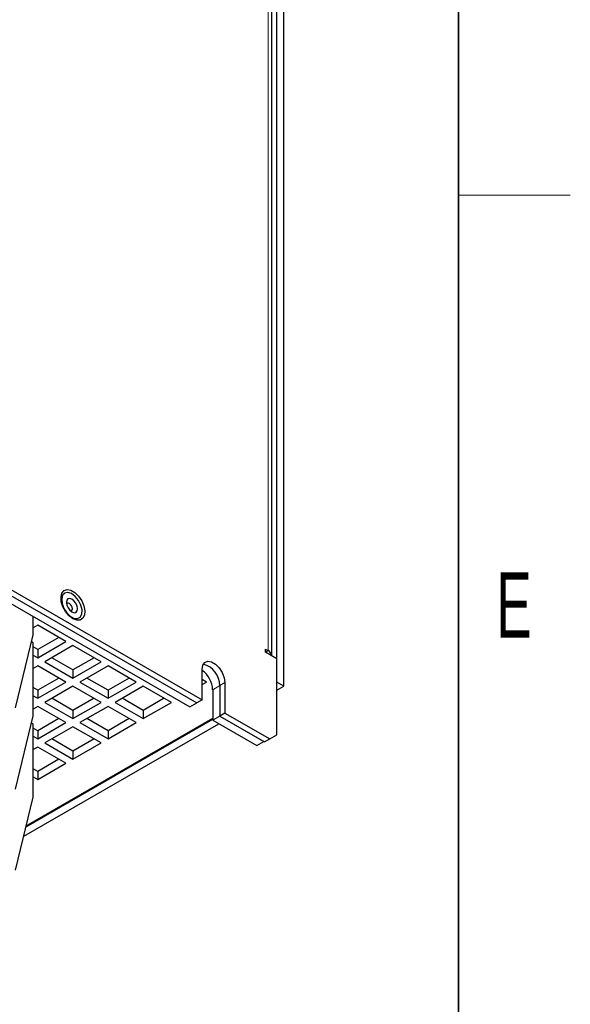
# Model space of a CAD drawing. Header units: millimetres. Extents: x 5 to 418, y 2 to 292.
# Tile 10 of 15: x 384 to 414, y 59 to 112. Entities that reach past the tile are written whole.
import ezdxf

# ---------------------------------------------------------------- set-up
doc = ezdxf.new("R2010")
doc.units = ezdxf.units.MM
doc.layers.add('SLD-0', color=7, linetype='Continuous')
doc.styles.add('SLDTEXTSTYLE0', font='TXT', dxfattribs={"width": 0.605})

msp = doc.modelspace()

# ---------------------------------------------------------------- linework, layer by layer
at = {"color": 7, "linetype": 'Continuous', "lineweight": 25}
for p, q in [((398.2597, 76.119), (398.2597, 158.8618)), ((398.6368, 75.9013), (398.6368, 158.6441)), ((397.9835, 77.5344), (397.9835, 157.4465)), ((357.766, 96.2293), (394.2527, 75.166)), ((357.1061, 95.8484), (393.5928, 74.785)), ((357.4832, 96.0661), (393.9699, 75.0027)), ((385.1923, 78.6547), (385.1923, 79.6345)), ((385.4375, 79.1669), (385.1923, 79.0254)), ((386.946, 78.2961), (385.4375, 79.1669)), ((384.2495, 74.7352), (385.1923, 78.6547)), ((385.1923, 78.2199), (385.1005, 78.2729)), ((385.1923, 74.3005), (385.1923, 78.2199)), ((386.5688, 78.5139), (385.4375, 77.8608)), ((385.4375, 77.4253), (386.946, 78.2961)), ((385.4375, 77.8608), (385.1923, 78.0023)), ((385.4375, 77.8608), (385.4375, 77.4253)), ((387.3231, 78.0784), (385.8146, 77.2076)), ((388.8316, 77.2076), (387.3231, 78.0784)), ((397.6468, 77.8881), (397.7883, 77.8065)), ((397.6468, 77.7248), (397.6468, 77.8881)), ((398.2597, 77.3711), (397.6468, 77.7248)), ((385.1923, 77.5668), (385.4375, 77.4253)), ((385.8146, 77.2076), (387.3231, 76.3367)), ((387.3231, 76.7722), (386.1918, 77.4253)), ((388.4544, 77.4253), (387.3231, 76.7722)), ((387.3231, 76.3367), (388.8316, 77.2076)), ((398.2597, 73.2884), (398.2597, 77.3711)), ((385.4375, 76.9899), (385.1923, 76.8483)), ((386.946, 76.119), (385.4375, 76.9899)), ((387.3231, 76.7722), (387.3231, 76.3367)), ((389.2087, 76.9899), (387.7002, 76.119)), ((390.7172, 76.119), (389.2087, 76.9899)), ((394.2527, 75.166), (394.2527, 76.7991)), ((386.5688, 76.3368), (385.4375, 75.6837)), ((385.4375, 75.2482), (386.946, 76.119)), ((387.7002, 76.119), (389.2087, 75.2482)), ((389.2087, 75.6837), (388.0774, 76.3368)), ((390.34, 76.3368), (389.2087, 75.6837)), ((389.2087, 75.2482), (390.7172, 76.119)), ((394.4884, 76.119), (394.2527, 76.2551)), ((394.2527, 75.983), (394.4884, 76.119)), ((395.4784, 76.0915), (395.4784, 74.4585)), ((398.6368, 75.9013), (398.2597, 76.119)), ((385.4375, 75.6837), (385.1923, 75.8252)), ((385.4375, 75.6837), (385.4375, 75.2482)), ((387.3231, 75.9013), (385.8146, 75.0305)), ((388.8316, 75.0305), (387.3231, 75.9013)), ((389.2087, 75.6837), (389.2087, 75.2482)), ((391.0943, 75.9013), (389.5858, 75.0305)), ((392.6028, 75.0305), (391.0943, 75.9013)), ((394.8184, 75.7106), (394.8184, 74.0775)), ((395.1955, 75.9283), (395.1955, 74.2952)), ((398.2597, 75.6836), (398.6368, 75.9013)), ((385.1923, 75.3897), (385.4375, 75.2482)), ((385.8146, 75.0305), (387.3231, 74.1596)), ((387.3231, 74.5951), (386.1918, 75.2482)), ((388.4544, 75.2482), (387.3231, 74.5951)), ((387.3231, 74.1596), (388.8316, 75.0305)), ((389.5858, 75.0305), (391.0943, 74.1596)), ((391.0943, 74.5951), (389.963, 75.2482)), ((392.2256, 75.2482), (391.0943, 74.5951)), ((391.0943, 74.1596), (392.6028, 75.0305)), ((394.2527, 75.166), (393.9699, 75.0027)), ((385.4375, 74.8128), (385.1923, 74.6713)), ((386.946, 73.9419), (385.4375, 74.8128)), ((387.3231, 74.5951), (387.3231, 74.1596)), ((389.2087, 74.8128), (387.7002, 73.9419)), ((390.7172, 73.9419), (389.2087, 74.8128)), ((391.0943, 74.5951), (391.0943, 74.1596)), ((393.5928, 74.785), (393.9699, 75.0027)), ((384.2495, 70.381), (385.1923, 74.3005)), ((384.8094, 68.3543), (394.8184, 74.1324)), ((384.8215, 68.4049), (394.8184, 74.176)), ((386.5688, 74.1597), (385.4375, 73.5066)), ((389.2087, 73.5066), (388.0774, 74.1597)), ((390.34, 74.1597), (389.2087, 73.5066)), ((395.1955, 74.2952), (394.8184, 74.0775)), ((394.8184, 74.0775), (397.1849, 72.7114)), ((395.4784, 74.4585), (395.1955, 74.2952)), ((395.1955, 74.2952), (397.5997, 72.9073)), ((395.1955, 74.2952), (397.562, 72.9291)), ((395.4784, 74.4585), (397.8825, 73.0706)), ((384.6878, 67.8487), (395.1479, 73.8872)), ((385.1923, 73.8657), (385.1005, 73.9188)), ((385.1923, 69.9463), (385.1923, 73.8657)), ((385.4375, 73.5066), (385.1923, 73.6481)), ((385.4375, 73.0711), (386.946, 73.9419)), ((385.4375, 73.5066), (385.4375, 73.0711)), ((387.3231, 73.7242), (385.8146, 72.8534)), ((388.8316, 72.8534), (387.3231, 73.7242)), ((387.7002, 73.9419), (389.2087, 73.0711)), ((389.2087, 73.0711), (390.7172, 73.9419)), ((389.2087, 73.5066), (389.2087, 73.0711)), ((385.1923, 73.2126), (385.4375, 73.0711)), ((387.3231, 72.418), (386.1918, 73.0711)), ((388.4544, 73.0711), (387.3231, 72.418)), ((397.1849, 72.7114), (397.562, 72.9291)), ((397.5997, 72.9073), (397.8825, 73.0706)), ((397.8825, 73.0706), (398.2597, 73.2884)), ((385.4375, 72.6357), (385.1923, 72.4942)), ((386.946, 71.7648), (385.4375, 72.6357)), ((385.8146, 72.8534), (387.3231, 71.9826)), ((387.3231, 71.9826), (388.8316, 72.8534)), ((387.3231, 72.418), (387.3231, 71.9826)), ((386.5688, 71.9826), (385.4375, 71.3295)), ((385.4375, 71.3295), (385.1923, 71.471)), ((385.4375, 70.894), (386.946, 71.7648)), ((385.4375, 71.3295), (385.4375, 70.894)), ((385.1923, 71.0355), (385.4375, 70.894)), ((384.2495, 66.0269), (385.1923, 69.9463))]:
    msp.add_line(p, q, dxfattribs=at)
at = {"color": 7, "linetype": 'Continuous', "lineweight": 18}
for p, q in [((397.7883, 77.8065), (397.7883, 157.7186)), ((397.6468, 77.7249), (397.7883, 77.8065)), ((395.4784, 76.0915), (395.1955, 75.9283)), ((394.8184, 75.7106), (395.1955, 75.9283))]:
    msp.add_line(p, q, dxfattribs=at)
at = {"color": 7, "linetype": 'Continuous', "lineweight": 25, "flags": 128}
for points in [[(387.3231, 79.5148), (387.1149, 79.6751), (386.9293, 79.8982), (386.7864, 80.1601), (386.7016, 80.4322), (386.6842, 80.6851), (386.736, 80.8915), (386.8514, 81.0288), (387.0179, 81.0824), (387.2176, 81.0463), (387.4286, 80.9245), (387.6282, 80.7301), (387.7948, 80.4843), (387.9102, 80.2136), (387.962, 79.9474), (387.9446, 79.7146), (387.8598, 79.5404), (387.7169, 79.4436), (387.5312, 79.4347), (387.3231, 79.5148)], [(387.0561, 80.9282), (386.8884, 80.8971), (386.7721, 80.7749), (386.7229, 80.5784), (386.7474, 80.3339), (386.8422, 80.0746), (386.9947, 79.8354), (387.1841, 79.6486), (387.385, 79.5395), (387.5702, 79.5229), (387.7146, 79.6008), (387.7988, 79.7629), (387.8114, 79.9872), (387.7507, 80.2435), (387.6249, 80.4971), (387.451, 80.7138), (387.2525, 80.8642), (387.0561, 80.9282)], [(387.1532, 80.6063), (387.0573, 80.5866), (386.9935, 80.5117), (386.9717, 80.3929), (386.995, 80.2484), (387.06, 80.1001), (387.1568, 79.9706), (387.2706, 79.8797), (387.3841, 79.8411), (387.48, 79.8608), (387.5438, 79.9357), (387.5656, 80.0545), (387.5423, 80.1991), (387.4773, 80.3474), (387.3805, 80.4768), (387.2667, 80.5678), (387.1532, 80.6063)], [(387.0725, 80.3601), (387.0192, 80.3491), (386.9838, 80.3075), (386.9815, 80.3019)], [(387.1928, 79.936), (387.2008, 79.935), (387.2541, 79.9459), (387.2895, 79.9875), (387.3016, 80.0535), (387.2887, 80.1338), (387.2526, 80.2162), (387.1988, 80.2881), (387.1356, 80.3387), (387.0725, 80.3601), (387.0725, 80.3601)], [(394.2527, 76.7991), (394.2897, 77.0198), (394.3961, 77.1712), (394.5591, 77.2351), (394.7591, 77.2037), (394.972, 77.0808), (395.172, 76.8813), (395.335, 76.6292), (395.4414, 76.3549), (395.4784, 76.0915)]]:
    msp.add_lwpolyline(points, dxfattribs=at)
at = {"color": 7, "linetype": 'Continuous', "lineweight": 25}
for centre, radius, start, end in [((397.6499, 77.5011), 0.3353, 5.6948, 65.62534), ((393.494, 75.6558), 1.3255, 2.36813, 55.08379), ((394.0511, 75.959), 1.1449, 358.46044, 76.69479)]:
    msp.add_arc(centre, radius, start, end, dxfattribs=at)
at = {"layer": 'SLD-0', "lineweight": 35}
msp.add_line((408, 12), (408, 282.5), dxfattribs=at)
at = {"layer": 'SLD-0', "lineweight": 18}
msp.add_line((408, 102.25), (414, 102.25), dxfattribs=at)

# ---------------------------------------------------------------- texts
at = {"layer": 'SLD-0', "insert": (410.9816, 82.0011), "char_height": 3.5, "attachment_point": 2, "style": 'SLDTEXTSTYLE0'}
msp.add_mtext('E', dxfattribs=at)

doc.saveas('drawing.dxf')
